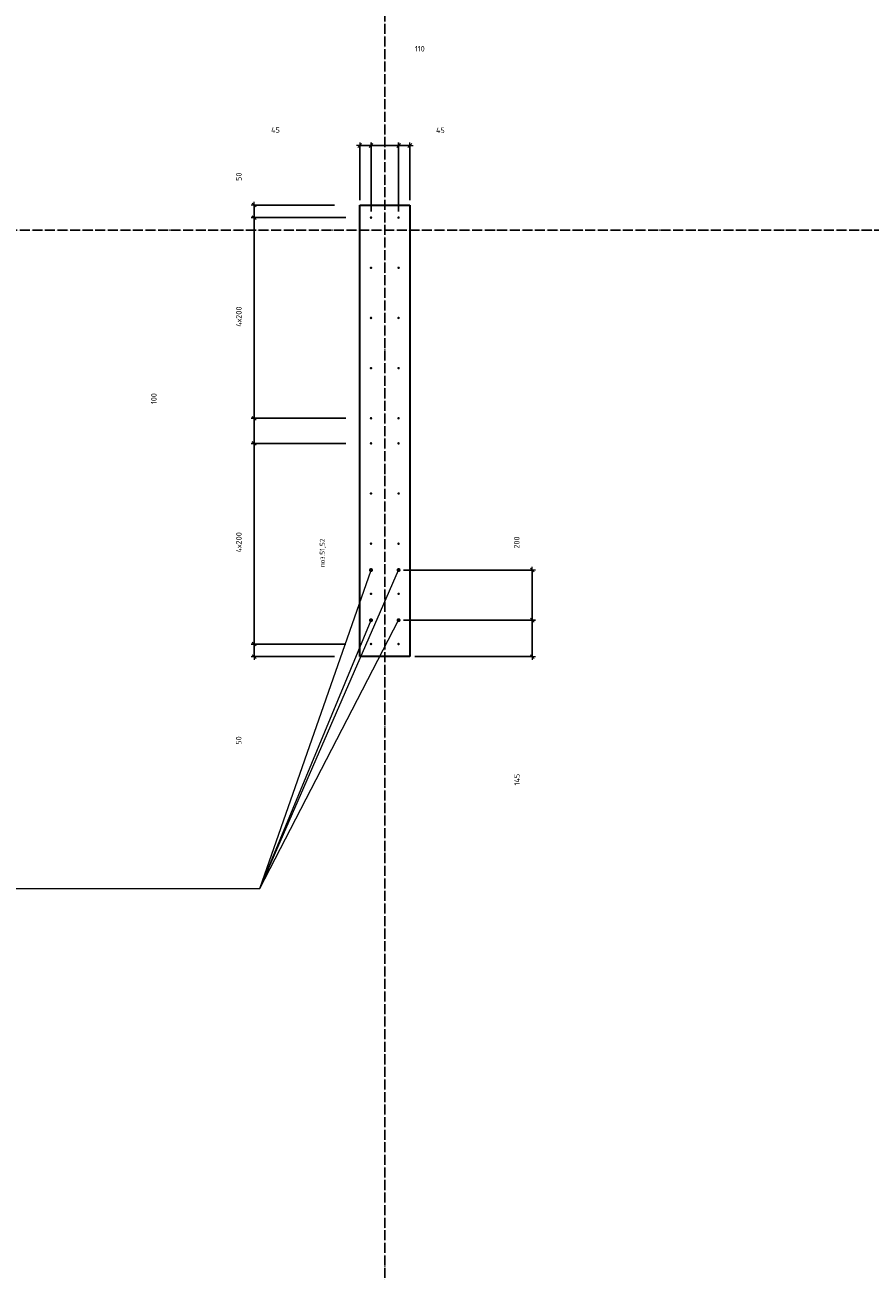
# Model space of a CAD drawing. Header units: millimetres. Extents: x 27309 to 183995, y -852 to 48500.
# Tile 69 of 93: x 162645 to 166015, y 32550 to 37518. Entities that reach past the tile are written whole.
import ezdxf

# ---------------------------------------------------------------- set-up
doc = ezdxf.new("R2010")
doc.units = ezdxf.units.MM
doc.header["$PDMODE"] = 65
doc.linetypes.add('______11', pattern=[50, 40, -5, 0, -5])
doc.linetypes.add('______5', pattern=[110, 80, -10, 10, -10])
for name, color, linetype, lineweight in [('Standard', 7, 'Continuous', 25), ('Арм.стержн. Выпуски', 180, 'Continuous', 35), ('Размерная линия_ общее', 7, 'Continuous', 13)]:
    doc.layers.add(name, color=color, linetype=linetype, lineweight=lineweight)
doc.layers.add('Осевая линия_ общее', color=7, linetype='______5', lineweight=13, true_color=0xa0a0a0)
doc.styles.add('ISOCPEUR', font='ISOCPEUR')
doc.dimstyles.new('DIMSTYLE_3', dxfattribs={"dimtxt": 22, "dimasz": 25, "dimexe": 0, "dimexo": 0, "dimgap": 11, "dimtad": 2, "dimdec": 0, "dimrnd": 5, "dimzin": 12, "dimdsep": 46, "dimtxsty": 'ISOCPEUR', "dimblk1": 'ALL_ML_STRICH', "dimblk2": 'ALL_ML_STRICH', "dimsah": 1, "dimcen": 0, "dimclrd": 7, "dimclre": 256, "dimclrt": 7, "dimadec": 0, "dimazin": 0, "dimtfac": 1, "dimtdec": 0, "dimtix": 1, "dimtmove": 2, "dimatfit": 3, "dimfxl": 0, "dimtzin": 0, "dimlwd": 0, "dimlwe": -3, "dimarcsym": 0})
doc.dimstyles.new('DIMSTYLE_5', dxfattribs={"dimtxt": 22, "dimasz": 25, "dimexe": 0, "dimexo": 0, "dimgap": 11, "dimtad": 2, "dimdec": 0, "dimrnd": 5, "dimzin": 12, "dimdsep": 46, "dimtxsty": 'ISOCPEUR', "dimblk1": 'ALL_ML_STRICH', "dimblk2": 'ALL_ML_STRICH', "dimsah": 1, "dimcen": 0, "dimclrd": 7, "dimclre": 256, "dimclrt": 7, "dimadec": 0, "dimazin": 0, "dimtfac": 1, "dimtdec": 0, "dimtix": 1, "dimtmove": 2, "dimatfit": 3, "dimfxl": 0, "dimtvp": 1.2, "dimtzin": 0, "dimlwd": 0, "dimlwe": -3, "dimarcsym": 0})

# ---------------------------------------------------------------- blocks, each defined once
blk = doc.blocks.new('ALL_ML_STRICH')
at = {"color": 0, "linetype": 'ByBlock', "lineweight": -2}
for p, q in [((-1, 0), (0.5, 0)), ((-0.3, -0.3), (0.3, 0.3)), ((0, -0.5), (0, 0.5))]:
    blk.add_line(p, q, dxfattribs=at)
blk = doc.blocks.new('*D414')
at = {"layer": 'DEFPOINTS', "color": 7, "linetype": 'Continuous', "lineweight": 13, "transparency": 33554687}
for p in [(164135, 35145), (164180, 35000), (164668, 35000)]:
    blk.add_point(p, dxfattribs=at)
at = {"layer": 'Размерная линия_ общее', "color": 253, "linetype": 'Continuous', "lineweight": -2, "true_color": 0xa0a0a0, "transparency": 33554687}
for p, q in [((164155, 35145), (164668, 35145)), ((164200, 35000), (164668, 35000))]:
    blk.add_line(p, q, dxfattribs=at)
at = {"layer": 'Размерная линия_ общее', "color": 7, "linetype": 'Continuous', "lineweight": -2, "transparency": 33554687}
blk.add_line((164668, 35000), (164668, 35145), dxfattribs=at)
at = {"layer": 'Размерная линия_ общее', "color": 7, "linetype": 'Continuous', "lineweight": 13, "transparency": 33554687, "xscale": 25, "yscale": 25, "zscale": 25}
for p, rotation in [((164668, 35145), 90), ((164668, 35000), 270)]:
    blk.add_blockref('ALL_ML_STRICH', p, dxfattribs=dict(at, rotation=rotation))
at = {"layer": 'Размерная линия_ общее', "color": 7, "linetype": 'Continuous', "lineweight": 13, "transparency": 33554687, "insert": (164607.2, 34509.2), "char_height": 22, "width": 66, "attachment_point": 5, "rotation": 90, "style": 'ISOCPEUR'}
blk.add_mtext('\\A1;{145}', dxfattribs=at)
blk = doc.blocks.new('*D415')
at = {"layer": 'DEFPOINTS', "color": 7, "linetype": 'Continuous', "lineweight": 13, "transparency": 33554687}
for p in [(164135, 35345), (164135, 35145), (164668, 35145)]:
    blk.add_point(p, dxfattribs=at)
at = {"layer": 'Размерная линия_ общее', "color": 253, "linetype": 'Continuous', "lineweight": -2, "true_color": 0xa0a0a0, "transparency": 33554687}
for p, q in [((164155, 35345), (164668, 35345)), ((164155, 35145), (164668, 35145))]:
    blk.add_line(p, q, dxfattribs=at)
at = {"layer": 'Размерная линия_ общее', "color": 7, "linetype": 'Continuous', "lineweight": -2, "transparency": 33554687}
blk.add_line((164668, 35145), (164668, 35345), dxfattribs=at)
at = {"layer": 'Размерная линия_ общее', "color": 7, "linetype": 'Continuous', "lineweight": 13, "transparency": 33554687, "xscale": 25, "yscale": 25, "zscale": 25}
for p, rotation in [((164668, 35345), 90), ((164668, 35145), 270)]:
    blk.add_blockref('ALL_ML_STRICH', p, dxfattribs=dict(at, rotation=rotation))
at = {"layer": 'Размерная линия_ общее', "color": 7, "linetype": 'Continuous', "lineweight": 13, "transparency": 33554687, "insert": (164606, 35454.7), "char_height": 22, "width": 66, "attachment_point": 5, "rotation": 90, "style": 'ISOCPEUR'}
blk.add_mtext('\\A1;{200}', dxfattribs=at)
blk = doc.blocks.new('*D416')
at = {"layer": 'DEFPOINTS', "color": 7, "linetype": 'Continuous', "lineweight": 13, "transparency": 33554687}
for p in [(164025, 35050), (163559, 35000), (163980, 35000)]:
    blk.add_point(p, dxfattribs=at)
at = {"layer": 'Размерная линия_ общее', "color": 253, "linetype": 'Continuous', "lineweight": -2, "true_color": 0xa0a0a0, "transparency": 33554687}
for p, q in [((163925, 35050), (163559, 35050)), ((163880, 35000), (163559, 35000))]:
    blk.add_line(p, q, dxfattribs=at)
at = {"layer": 'Размерная линия_ общее', "color": 7, "linetype": 'Continuous', "lineweight": -2, "transparency": 33554687}
blk.add_line((163559, 35000), (163559, 35050), dxfattribs=at)
at = {"layer": 'Размерная линия_ общее', "color": 7, "linetype": 'Continuous', "lineweight": 13, "transparency": 33554687, "xscale": 25, "yscale": 25, "zscale": 25}
for p, rotation in [((163559, 35050), 90), ((163559, 35000), 270)]:
    blk.add_blockref('ALL_ML_STRICH', p, dxfattribs=dict(at, rotation=rotation))
at = {"layer": 'Размерная линия_ общее', "color": 7, "linetype": 'Continuous', "lineweight": 13, "transparency": 33554687, "insert": (163497.5, 34665.4), "char_height": 22, "width": 44, "attachment_point": 5, "rotation": 90, "style": 'ISOCPEUR'}
blk.add_mtext('\\A1;{50}', dxfattribs=at)
blk = doc.blocks.new('*D417')
at = {"layer": 'DEFPOINTS', "color": 7, "linetype": 'Continuous', "lineweight": 13, "transparency": 33554687}
for p in [(164025, 35850), (163559, 35050), (164025, 35050)]:
    blk.add_point(p, dxfattribs=at)
at = {"layer": 'Размерная линия_ общее', "color": 253, "linetype": 'Continuous', "lineweight": -2, "true_color": 0xa0a0a0, "transparency": 33554687}
for p, q in [((163925, 35850), (163559, 35850)), ((163925, 35050), (163559, 35050))]:
    blk.add_line(p, q, dxfattribs=at)
at = {"layer": 'Размерная линия_ общее', "color": 7, "linetype": 'Continuous', "lineweight": -2, "transparency": 33554687}
blk.add_line((163559, 35050), (163559, 35850), dxfattribs=at)
at = {"layer": 'Размерная линия_ общее', "color": 7, "linetype": 'Continuous', "lineweight": 13, "transparency": 33554687, "xscale": 25, "yscale": 25, "zscale": 25}
for p, rotation in [((163559, 35850), 90), ((163559, 35050), 270)]:
    blk.add_blockref('ALL_ML_STRICH', p, dxfattribs=dict(at, rotation=rotation))
at = {"layer": 'Размерная линия_ общее', "color": 7, "linetype": 'Continuous', "lineweight": 13, "transparency": 33554687, "insert": (163487, 35415), "char_height": 22, "width": 1.1, "attachment_point": 1, "rotation": 90, "line_spacing_factor": 0.60241, "style": 'ISOCPEUR'}
blk.add_mtext('\\W0.91;4х200', dxfattribs=at)
blk = doc.blocks.new('*D418')
at = {"layer": 'DEFPOINTS', "color": 7, "linetype": 'Continuous', "lineweight": 13, "transparency": 33554687}
for p in [(164025, 35950), (163559, 35850), (164025, 35850)]:
    blk.add_point(p, dxfattribs=at)
at = {"layer": 'Размерная линия_ общее', "color": 253, "linetype": 'Continuous', "lineweight": -2, "true_color": 0xa0a0a0, "transparency": 33554687}
for p, q in [((163925, 35950), (163559, 35950)), ((163925, 35850), (163559, 35850))]:
    blk.add_line(p, q, dxfattribs=at)
at = {"layer": 'Размерная линия_ общее', "color": 7, "linetype": 'Continuous', "lineweight": -2, "transparency": 33554687}
blk.add_line((163559, 35850), (163559, 35950), dxfattribs=at)
at = {"layer": 'Размерная линия_ общее', "color": 7, "linetype": 'Continuous', "lineweight": 13, "transparency": 33554687, "xscale": 25, "yscale": 25, "zscale": 25}
for p, rotation in [((163559, 35950), 90), ((163559, 35850), 270)]:
    blk.add_blockref('ALL_ML_STRICH', p, dxfattribs=dict(at, rotation=rotation))
at = {"layer": 'Размерная линия_ общее', "color": 7, "linetype": 'Continuous', "lineweight": 13, "transparency": 33554687, "insert": (163159.1, 36028.3), "char_height": 22, "width": 66, "attachment_point": 5, "rotation": 90, "style": 'ISOCPEUR'}
blk.add_mtext('\\A1;{100}', dxfattribs=at)
blk = doc.blocks.new('*D419')
at = {"layer": 'DEFPOINTS', "color": 7, "linetype": 'Continuous', "lineweight": 13, "transparency": 33554687}
for p in [(164025, 36750), (163559, 35950), (164025, 35950)]:
    blk.add_point(p, dxfattribs=at)
at = {"layer": 'Размерная линия_ общее', "color": 253, "linetype": 'Continuous', "lineweight": -2, "true_color": 0xa0a0a0, "transparency": 33554687}
for p, q in [((163925, 36750), (163559, 36750)), ((163925, 35950), (163559, 35950))]:
    blk.add_line(p, q, dxfattribs=at)
at = {"layer": 'Размерная линия_ общее', "color": 7, "linetype": 'Continuous', "lineweight": -2, "transparency": 33554687}
blk.add_line((163559, 35950), (163559, 36750), dxfattribs=at)
at = {"layer": 'Размерная линия_ общее', "color": 7, "linetype": 'Continuous', "lineweight": 13, "transparency": 33554687, "xscale": 25, "yscale": 25, "zscale": 25}
for p, rotation in [((163559, 36750), 90), ((163559, 35950), 270)]:
    blk.add_blockref('ALL_ML_STRICH', p, dxfattribs=dict(at, rotation=rotation))
at = {"layer": 'Размерная линия_ общее', "color": 7, "linetype": 'Continuous', "lineweight": 13, "transparency": 33554687, "insert": (163487, 36315), "char_height": 22, "width": 1.1, "attachment_point": 1, "rotation": 90, "line_spacing_factor": 0.60241, "style": 'ISOCPEUR'}
blk.add_mtext('\\W0.91;4х200', dxfattribs=at)
blk = doc.blocks.new('*D420')
at = {"layer": 'DEFPOINTS', "color": 7, "linetype": 'Continuous', "lineweight": 13, "transparency": 33554687}
for p in [(163980, 36800), (163559, 36750), (164025, 36750)]:
    blk.add_point(p, dxfattribs=at)
at = {"layer": 'Размерная линия_ общее', "color": 253, "linetype": 'Continuous', "lineweight": -2, "true_color": 0xa0a0a0, "transparency": 33554687}
for p, q in [((163880, 36800), (163559, 36800)), ((163925, 36750), (163559, 36750))]:
    blk.add_line(p, q, dxfattribs=at)
at = {"layer": 'Размерная линия_ общее', "color": 7, "linetype": 'Continuous', "lineweight": -2, "transparency": 33554687}
blk.add_line((163559, 36750), (163559, 36800), dxfattribs=at)
at = {"layer": 'Размерная линия_ общее', "color": 7, "linetype": 'Continuous', "lineweight": 13, "transparency": 33554687, "xscale": 25, "yscale": 25, "zscale": 25}
for p, rotation in [((163559, 36800), 90), ((163559, 36750), 270)]:
    blk.add_blockref('ALL_ML_STRICH', p, dxfattribs=dict(at, rotation=rotation))
at = {"layer": 'Размерная линия_ общее', "color": 7, "linetype": 'Continuous', "lineweight": 13, "transparency": 33554687, "insert": (163498, 36913.2), "char_height": 22, "width": 44, "attachment_point": 5, "rotation": 90, "style": 'ISOCPEUR'}
blk.add_mtext('\\A1;{50}', dxfattribs=at)
blk = doc.blocks.new('*D421')
at = {"layer": 'DEFPOINTS', "color": 7, "linetype": 'Continuous', "lineweight": 13, "transparency": 33554687}
for p in [(163980, 37037.6), (163980, 36800), (164025, 36755)]:
    blk.add_point(p, dxfattribs=at)
at = {"layer": 'Размерная линия_ общее', "color": 253, "linetype": 'Continuous', "lineweight": -2, "true_color": 0xa0a0a0, "transparency": 33554687}
for p, q in [((163980, 36820), (163980, 37037.6)), ((164025, 36775), (164025, 37037.6))]:
    blk.add_line(p, q, dxfattribs=at)
at = {"layer": 'Размерная линия_ общее', "color": 7, "linetype": 'Continuous', "lineweight": -2, "transparency": 33554687}
blk.add_line((163980, 37037.6), (164025, 37037.6), dxfattribs=at)
at = {"layer": 'Размерная линия_ общее', "color": 7, "linetype": 'Continuous', "lineweight": 13, "transparency": 33554687, "xscale": 25, "yscale": 25, "zscale": 25, "rotation": 180}
blk.add_blockref('ALL_ML_STRICH', (163980, 37037.6), dxfattribs=at)
at = {"layer": 'Размерная линия_ общее', "color": 7, "linetype": 'Continuous', "lineweight": 13, "transparency": 33554687, "xscale": 25, "yscale": 25, "zscale": 25}
blk.add_blockref('ALL_ML_STRICH', (164025, 37037.6), dxfattribs=at)
at = {"layer": 'Размерная линия_ общее', "color": 7, "linetype": 'Continuous', "lineweight": 13, "transparency": 33554687, "insert": (163644, 37098.9), "char_height": 22, "width": 44, "attachment_point": 5, "style": 'ISOCPEUR'}
blk.add_mtext('\\A1;{45}', dxfattribs=at)
blk = doc.blocks.new('*D422')
at = {"layer": 'DEFPOINTS', "color": 7, "linetype": 'Continuous', "lineweight": 13, "transparency": 33554687}
for p in [(164025, 37037.6), (164025, 36755), (164135, 36755)]:
    blk.add_point(p, dxfattribs=at)
at = {"layer": 'Размерная линия_ общее', "color": 253, "linetype": 'Continuous', "lineweight": -2, "true_color": 0xa0a0a0, "transparency": 33554687}
for p, q in [((164025, 36775), (164025, 37037.6)), ((164135, 36775), (164135, 37037.6))]:
    blk.add_line(p, q, dxfattribs=at)
at = {"layer": 'Размерная линия_ общее', "color": 7, "linetype": 'Continuous', "lineweight": -2, "transparency": 33554687}
blk.add_line((164025, 37037.6), (164135, 37037.6), dxfattribs=at)
at = {"layer": 'Размерная линия_ общее', "color": 7, "linetype": 'Continuous', "lineweight": 13, "transparency": 33554687, "xscale": 25, "yscale": 25, "zscale": 25, "rotation": 180}
blk.add_blockref('ALL_ML_STRICH', (164025, 37037.6), dxfattribs=at)
at = {"layer": 'Размерная линия_ общее', "color": 7, "linetype": 'Continuous', "lineweight": 13, "transparency": 33554687, "xscale": 25, "yscale": 25, "zscale": 25}
blk.add_blockref('ALL_ML_STRICH', (164135, 37037.6), dxfattribs=at)
at = {"layer": 'Размерная линия_ общее', "color": 7, "linetype": 'Continuous', "lineweight": 13, "transparency": 33554687, "insert": (164219.5, 37423.2), "char_height": 22, "width": 66, "attachment_point": 5, "style": 'ISOCPEUR'}
blk.add_mtext('\\A1;{110}', dxfattribs=at)
blk = doc.blocks.new('*D423')
at = {"layer": 'DEFPOINTS', "color": 7, "linetype": 'Continuous', "lineweight": 13, "transparency": 33554687}
for p in [(164135, 37037.6), (164180, 36800), (164135, 36755)]:
    blk.add_point(p, dxfattribs=at)
at = {"layer": 'Размерная линия_ общее', "color": 253, "linetype": 'Continuous', "lineweight": -2, "true_color": 0xa0a0a0, "transparency": 33554687}
for p, q in [((164135, 36775), (164135, 37037.6)), ((164180, 36820), (164180, 37037.6))]:
    blk.add_line(p, q, dxfattribs=at)
at = {"layer": 'Размерная линия_ общее', "color": 7, "linetype": 'Continuous', "lineweight": -2, "transparency": 33554687}
blk.add_line((164135, 37037.6), (164180, 37037.6), dxfattribs=at)
at = {"layer": 'Размерная линия_ общее', "color": 7, "linetype": 'Continuous', "lineweight": 13, "transparency": 33554687, "xscale": 25, "yscale": 25, "zscale": 25, "rotation": 180}
blk.add_blockref('ALL_ML_STRICH', (164135, 37037.6), dxfattribs=at)
at = {"layer": 'Размерная линия_ общее', "color": 7, "linetype": 'Continuous', "lineweight": 13, "transparency": 33554687, "xscale": 25, "yscale": 25, "zscale": 25}
blk.add_blockref('ALL_ML_STRICH', (164180, 37037.6), dxfattribs=at)
at = {"layer": 'Размерная линия_ общее', "color": 7, "linetype": 'Continuous', "lineweight": 13, "transparency": 33554687, "insert": (164301.6, 37098.2), "char_height": 22, "width": 44, "attachment_point": 5, "style": 'ISOCPEUR'}
blk.add_mtext('\\A1;{45}', dxfattribs=at)

msp = doc.modelspace()

# ---------------------------------------------------------------- hatches: boundary and pattern name
at = {"layer": 'Арм.стержн. Выпуски', "linetype": 'Continuous', "lineweight": 35, "transparency": 33554687}
for color, points in [(4, [(164030, 36750), (164029.6, 36751.9), (164028.5, 36753.5), (164026.9, 36754.6), (164025, 36755), (164023.1, 36754.6), (164021.5, 36753.5), (164020.4, 36751.9), (164020, 36750), (164020.4, 36748.1), (164021.5, 36746.5), (164023.1, 36745.4), (164025, 36745), (164026.9, 36745.4), (164028.5, 36746.5), (164029.6, 36748.1)]), (4, [(164140, 36750), (164139.6, 36751.9), (164138.5, 36753.5), (164136.9, 36754.6), (164135, 36755), (164133.1, 36754.6), (164131.5, 36753.5), (164130.4, 36751.9), (164130, 36750), (164130.4, 36748.1), (164131.5, 36746.5), (164133.1, 36745.4), (164135, 36745), (164136.9, 36745.4), (164138.5, 36746.5), (164139.6, 36748.1)]), (4, [(164030, 36550), (164029.6, 36551.9), (164028.5, 36553.5), (164026.9, 36554.6), (164025, 36555), (164023.1, 36554.6), (164021.5, 36553.5), (164020.4, 36551.9), (164020, 36550), (164020.4, 36548.1), (164021.5, 36546.5), (164023.1, 36545.4), (164025, 36545), (164026.9, 36545.4), (164028.5, 36546.5), (164029.6, 36548.1)]), (4, [(164140, 36550), (164139.6, 36551.9), (164138.5, 36553.5), (164136.9, 36554.6), (164135, 36555), (164133.1, 36554.6), (164131.5, 36553.5), (164130.4, 36551.9), (164130, 36550), (164130.4, 36548.1), (164131.5, 36546.5), (164133.1, 36545.4), (164135, 36545), (164136.9, 36545.4), (164138.5, 36546.5), (164139.6, 36548.1)]), (4, [(164030, 36350), (164029.6, 36351.9), (164028.5, 36353.5), (164026.9, 36354.6), (164025, 36355), (164023.1, 36354.6), (164021.5, 36353.5), (164020.4, 36351.9), (164020, 36350), (164020.4, 36348.1), (164021.5, 36346.5), (164023.1, 36345.4), (164025, 36345), (164026.9, 36345.4), (164028.5, 36346.5), (164029.6, 36348.1)]), (4, [(164140, 36350), (164139.6, 36351.9), (164138.5, 36353.5), (164136.9, 36354.6), (164135, 36355), (164133.1, 36354.6), (164131.5, 36353.5), (164130.4, 36351.9), (164130, 36350), (164130.4, 36348.1), (164131.5, 36346.5), (164133.1, 36345.4), (164135, 36345), (164136.9, 36345.4), (164138.5, 36346.5), (164139.6, 36348.1)]), (4, [(164030, 36150), (164029.6, 36151.9), (164028.5, 36153.5), (164026.9, 36154.6), (164025, 36155), (164023.1, 36154.6), (164021.5, 36153.5), (164020.4, 36151.9), (164020, 36150), (164020.4, 36148.1), (164021.5, 36146.5), (164023.1, 36145.4), (164025, 36145), (164026.9, 36145.4), (164028.5, 36146.5), (164029.6, 36148.1)]), (4, [(164140, 36150), (164139.6, 36151.9), (164138.5, 36153.5), (164136.9, 36154.6), (164135, 36155), (164133.1, 36154.6), (164131.5, 36153.5), (164130.4, 36151.9), (164130, 36150), (164130.4, 36148.1), (164131.5, 36146.5), (164133.1, 36145.4), (164135, 36145), (164136.9, 36145.4), (164138.5, 36146.5), (164139.6, 36148.1)]), (4, [(164030, 35950), (164029.6, 35951.9), (164028.5, 35953.5), (164026.9, 35954.6), (164025, 35955), (164023.1, 35954.6), (164021.5, 35953.5), (164020.4, 35951.9), (164020, 35950), (164020.4, 35948.1), (164021.5, 35946.5), (164023.1, 35945.4), (164025, 35945), (164026.9, 35945.4), (164028.5, 35946.5), (164029.6, 35948.1)]), (4, [(164140, 35950), (164139.6, 35951.9), (164138.5, 35953.5), (164136.9, 35954.6), (164135, 35955), (164133.1, 35954.6), (164131.5, 35953.5), (164130.4, 35951.9), (164130, 35950), (164130.4, 35948.1), (164131.5, 35946.5), (164133.1, 35945.4), (164135, 35945), (164136.9, 35945.4), (164138.5, 35946.5), (164139.6, 35948.1)]), (4, [(164030, 35850), (164029.6, 35851.9), (164028.5, 35853.5), (164026.9, 35854.6), (164025, 35855), (164023.1, 35854.6), (164021.5, 35853.5), (164020.4, 35851.9), (164020, 35850), (164020.4, 35848.1), (164021.5, 35846.5), (164023.1, 35845.4), (164025, 35845), (164026.9, 35845.4), (164028.5, 35846.5), (164029.6, 35848.1)]), (4, [(164140, 35850), (164139.6, 35851.9), (164138.5, 35853.5), (164136.9, 35854.6), (164135, 35855), (164133.1, 35854.6), (164131.5, 35853.5), (164130.4, 35851.9), (164130, 35850), (164130.4, 35848.1), (164131.5, 35846.5), (164133.1, 35845.4), (164135, 35845), (164136.9, 35845.4), (164138.5, 35846.5), (164139.6, 35848.1)]), (4, [(164030, 35650), (164029.6, 35651.9), (164028.5, 35653.5), (164026.9, 35654.6), (164025, 35655), (164023.1, 35654.6), (164021.5, 35653.5), (164020.4, 35651.9), (164020, 35650), (164020.4, 35648.1), (164021.5, 35646.5), (164023.1, 35645.4), (164025, 35645), (164026.9, 35645.4), (164028.5, 35646.5), (164029.6, 35648.1)]), (4, [(164140, 35650), (164139.6, 35651.9), (164138.5, 35653.5), (164136.9, 35654.6), (164135, 35655), (164133.1, 35654.6), (164131.5, 35653.5), (164130.4, 35651.9), (164130, 35650), (164130.4, 35648.1), (164131.5, 35646.5), (164133.1, 35645.4), (164135, 35645), (164136.9, 35645.4), (164138.5, 35646.5), (164139.6, 35648.1)]), (4, [(164030, 35450), (164029.6, 35451.9), (164028.5, 35453.5), (164026.9, 35454.6), (164025, 35455), (164023.1, 35454.6), (164021.5, 35453.5), (164020.4, 35451.9), (164020, 35450), (164020.4, 35448.1), (164021.5, 35446.5), (164023.1, 35445.4), (164025, 35445), (164026.9, 35445.4), (164028.5, 35446.5), (164029.6, 35448.1)]), (4, [(164140, 35450), (164139.6, 35451.9), (164138.5, 35453.5), (164136.9, 35454.6), (164135, 35455), (164133.1, 35454.6), (164131.5, 35453.5), (164130.4, 35451.9), (164130, 35450), (164130.4, 35448.1), (164131.5, 35446.5), (164133.1, 35445.4), (164135, 35445), (164136.9, 35445.4), (164138.5, 35446.5), (164139.6, 35448.1)]), (7, [(164033, 35345), (164032.4, 35348.1), (164030.7, 35350.7), (164028.1, 35352.4), (164025, 35353), (164021.9, 35352.4), (164019.3, 35350.7), (164017.6, 35348.1), (164017, 35345), (164017.6, 35341.9), (164019.3, 35339.3), (164021.9, 35337.6), (164025, 35337), (164028.1, 35337.6), (164030.7, 35339.3), (164032.4, 35341.9)]), (7, [(164143, 35345), (164142.4, 35348.1), (164140.7, 35350.7), (164138.1, 35352.4), (164135, 35353), (164131.9, 35352.4), (164129.3, 35350.7), (164127.6, 35348.1), (164127, 35345), (164127.6, 35341.9), (164129.3, 35339.3), (164131.9, 35337.6), (164135, 35337), (164138.1, 35337.6), (164140.7, 35339.3), (164142.4, 35341.9)]), (4, [(164030, 35250), (164029.6, 35251.9), (164028.5, 35253.5), (164026.9, 35254.6), (164025, 35255), (164023.1, 35254.6), (164021.5, 35253.5), (164020.4, 35251.9), (164020, 35250), (164020.4, 35248.1), (164021.5, 35246.5), (164023.1, 35245.4), (164025, 35245), (164026.9, 35245.4), (164028.5, 35246.5), (164029.6, 35248.1)]), (4, [(164140, 35250), (164139.6, 35251.9), (164138.5, 35253.5), (164136.9, 35254.6), (164135, 35255), (164133.1, 35254.6), (164131.5, 35253.5), (164130.4, 35251.9), (164130, 35250), (164130.4, 35248.1), (164131.5, 35246.5), (164133.1, 35245.4), (164135, 35245), (164136.9, 35245.4), (164138.5, 35246.5), (164139.6, 35248.1)]), (7, [(164033, 35145), (164032.4, 35148.1), (164030.7, 35150.7), (164028.1, 35152.4), (164025, 35153), (164021.9, 35152.4), (164019.3, 35150.7), (164017.6, 35148.1), (164017, 35145), (164017.6, 35141.9), (164019.3, 35139.3), (164021.9, 35137.6), (164025, 35137), (164028.1, 35137.6), (164030.7, 35139.3), (164032.4, 35141.9)]), (7, [(164143, 35145), (164142.4, 35148.1), (164140.7, 35150.7), (164138.1, 35152.4), (164135, 35153), (164131.9, 35152.4), (164129.3, 35150.7), (164127.6, 35148.1), (164127, 35145), (164127.6, 35141.9), (164129.3, 35139.3), (164131.9, 35137.6), (164135, 35137), (164138.1, 35137.6), (164140.7, 35139.3), (164142.4, 35141.9)]), (4, [(164030, 35050), (164029.6, 35051.9), (164028.5, 35053.5), (164026.9, 35054.6), (164025, 35055), (164023.1, 35054.6), (164021.5, 35053.5), (164020.4, 35051.9), (164020, 35050), (164020.4, 35048.1), (164021.5, 35046.5), (164023.1, 35045.4), (164025, 35045), (164026.9, 35045.4), (164028.5, 35046.5), (164029.6, 35048.1)]), (4, [(164140, 35050), (164139.6, 35051.9), (164138.5, 35053.5), (164136.9, 35054.6), (164135, 35055), (164133.1, 35054.6), (164131.5, 35053.5), (164130.4, 35051.9), (164130, 35050), (164130.4, 35048.1), (164131.5, 35046.5), (164133.1, 35045.4), (164135, 35045), (164136.9, 35045.4), (164138.5, 35046.5), (164139.6, 35048.1)])]:
    msp.add_hatch(color=color, dxfattribs=at).paths.add_polyline_path(points)

# ---------------------------------------------------------------- linework, layer by layer
at = {"color": 7, "linetype": 'Continuous', "lineweight": 35, "transparency": 33554687}
for p, q in [((163980, 35000), (163980, 36800)), ((163980, 36800), (164180, 36800)), ((164180, 36800), (164180, 35000)), ((164180, 35000), (163980, 35000))]:
    msp.add_line(p, q, dxfattribs=at)
at = {"layer": 'Арм.стержн. Выпуски', "color": 7, "linetype": 'Continuous', "lineweight": 13, "transparency": 33554687}
for p, q in [((163582.2, 34075.6), (164025, 35345)), ((163582.2, 34075.6), (164135, 35345)), ((163582.2, 34075.6), (164135, 35145)), ((163582.2, 34075.6), (164025, 35145)), ((161682.2, 34075.6), (163582.2, 34075.6))]:
    msp.add_line(p, q, dxfattribs=at)
at = {"layer": 'Осевая линия_ общее', "color": 253, "linetype": '______11', "lineweight": -3, "true_color": 0xa0a0a0, "transparency": 33554687}
for p, q in [((164080, 46340), (164080, 27662.1)), ((125200, 36700), (169325.4, 36700))]:
    msp.add_line(p, q, dxfattribs=at)

# ---------------------------------------------------------------- texts
at = {"layer": 'Standard', "color": 7, "linetype": 'Continuous', "lineweight": 13, "transparency": 33554687, "insert": (163845.5, 35355.2), "char_height": 20, "width": 104.817, "attachment_point": 7, "rotation": 90, "style": 'ISOCPEUR'}
msp.add_mtext('\\A1;{\\fISOCPEUR|i0|b0;\\H20.000000;\\W0.909091;\\C7;поз.51,52}\\P', dxfattribs=at)

# ---------------------------------------------------------------- dimensions: what is measured, and where the dimension line sits
at = {"layer": 'Размерная линия_ общее', "color": 7, "linetype": 'Continuous', "lineweight": 13, "transparency": 33554687}
for base, p1, p2, dimstyle, picture, middle in [((164135, 37037.6), (164025, 36775), (164135, 36775), 'DIMSTYLE_3', '*D422', (164219.5, 37423.2)), ((164025, 37037.6), (163980, 36820), (164025, 36775), 'DIMSTYLE_5', '*D421', (163644, 37098.9)), ((164180, 37037.6), (164135, 36775), (164180, 36820), 'DIMSTYLE_5', '*D423', (164301.6, 37098.2))]:
    dim = msp.add_linear_dim(base=base, p1=p1, p2=p2, dimstyle=dimstyle, override={"dimpost": '<>', "dimclrd": 7, "dimclre": 253, "dimclrt": 7, "dimlwd": 0, "dimlwe": 65533}, dxfattribs=at)
    dim.commit()
    dim.dimension.update_dxf_attribs({"geometry": picture, "text_midpoint": middle, "dimtype": 160})
for base, p1, p2, picture, middle in [((163559, 36800), (163925, 36750), (163880, 36800), '*D420', (163498, 36913.2)), ((163559, 35950), (163925, 35850), (163925, 35950), '*D418', (163159.1, 36028.3)), ((164668, 35345), (164155, 35145), (164155, 35345), '*D415', (164606, 35454.7)), ((164668, 35145), (164200, 35000), (164155, 35145), '*D414', (164607.2, 34509.2)), ((163559, 35050), (163880, 35000), (163925, 35050), '*D416', (163497.5, 34665.4))]:
    dim = msp.add_linear_dim(base=base, p1=p1, p2=p2, angle=90, dimstyle='DIMSTYLE_3', override={"dimpost": '<>', "dimclrd": 7, "dimclre": 253, "dimclrt": 7, "dimlwd": 0, "dimlwe": 65533}, dxfattribs=at)
    dim.commit()
    dim.dimension.update_dxf_attribs({"geometry": picture, "text_midpoint": middle, "dimtype": 160})
for base, p1, p2, picture, middle in [((163559, 36750), (163925, 35950), (163925, 36750), '*D419', (163548, 36350)), ((163559, 35850), (163925, 35050), (163925, 35850), '*D417', (163548, 35450))]:
    dim = msp.add_linear_dim(base=base, p1=p1, p2=p2, angle=90, text='\\W0.91;4х200', dimstyle='DIMSTYLE_3', override={"dimpost": '<>', "dimclrd": 7, "dimclre": 253, "dimclrt": 7, "dimlwd": 0, "dimlwe": 65533}, dxfattribs=at)
    dim.commit()
    dim.dimension.update_dxf_attribs({"geometry": picture, "text_midpoint": middle, "dimtype": 160})

doc.saveas('drawing.dxf')
